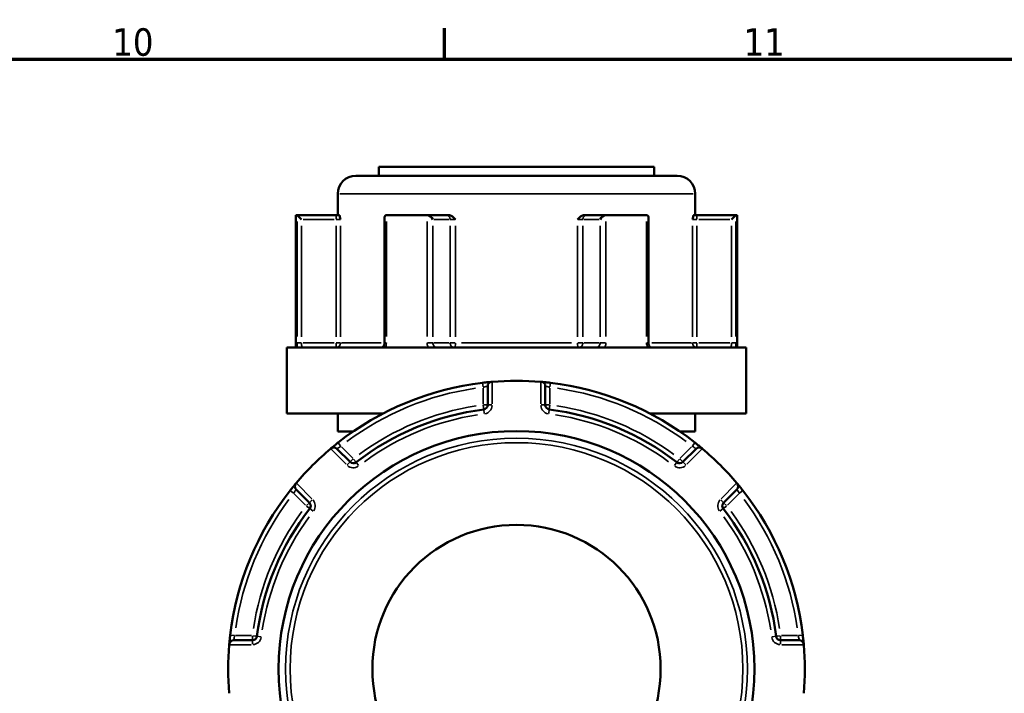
# Model space of a CAD drawing. Header units: millimetres. Extents: x 0 to 893, y 0 to 988.
# Tile 11 of 20: x 654 to 763, y 504 to 578. Entities that reach past the tile are written whole.
import ezdxf

# ---------------------------------------------------------------- set-up
doc = ezdxf.new("R2010")
doc.units = ezdxf.units.MM
for name, color, linetype, lineweight in [('Border (ANSI)', 7, 'Continuous', 70), ('Visible (ANSI)', 7, 'Continuous', 50), ('Visible Narrow (ANSI)', 7, 'Continuous', 35)]:
    doc.layers.add(name, color=color, linetype=linetype, lineweight=lineweight)
doc.styles.add('Note Text (ANSI)', font='tahoma.ttf')

# ---------------------------------------------------------------- blocks, each defined once
blk = doc.blocks.new('Borders Default Border')
at = {"layer": 'Border (ANSI)'}
blk.add_line((700.83, 574), (700.83, 577.45), dxfattribs=at)
at = {"layer": 'Border (ANSI)', "flags": 128}
blk.add_lwpolyline([(20, 20), (20, 574), (821, 574), (821, 20), (20, 20)], dxfattribs=at)
at = {"layer": 'Border (ANSI)', "char_height": 3.048, "attachment_point": 7, "style": 'Note Text (ANSI)'}
for s, insert in [('10', (663.96, 574.34)), ('11', (734.04, 574.4))]:
    blk.add_mtext(s, dxfattribs=dict(at, insert=insert))

msp = doc.modelspace()

# ---------------------------------------------------------------- linework, layer by layer
at = {"layer": 'Visible (ANSI)'}
for p, q in [((693.532, 562.061), (724.132, 562.061)), ((693.532, 562.061), (693.532, 561.061)), ((724.132, 562.061), (724.132, 561.061)), ((690.982, 561.061), (726.682, 561.061)), ((688.982, 559.061), (688.982, 556.711)), ((728.682, 559.061), (728.682, 556.711)), ((684.332, 556.711), (684.466, 556.711)), ((684.332, 556.711), (684.332, 542.011)), ((688.796, 556.711), (684.466, 556.711)), ((684.472, 556.708), (684.969, 556.211)), ((689.157, 556.711), (688.796, 556.711)), ((694.184, 556.461), (694.184, 542.511)), ((694.432, 556.711), (698.866, 556.711)), ((701.031, 556.711), (698.866, 556.711)), ((701.27, 556.711), (701.031, 556.711)), ((716.633, 556.711), (716.395, 556.711)), ((718.798, 556.711), (716.633, 556.711)), ((718.798, 556.711), (723.232, 556.711)), ((723.481, 542.511), (723.481, 556.461)), ((728.868, 556.711), (728.508, 556.711)), ((733.198, 556.711), (728.868, 556.711)), ((733.193, 556.708), (732.695, 556.211)), ((733.198, 556.711), (733.332, 556.711)), ((733.332, 556.711), (733.332, 542.011)), ((683.332, 542.011), (734.332, 542.011)), ((683.332, 542.011), (683.332, 534.661)), ((734.332, 542.011), (734.332, 534.661)), ((705.632, 537.695), (705.632, 535.625)), ((712.032, 535.625), (712.032, 537.695)), ((683.332, 534.661), (693.991, 534.661)), ((688.982, 534.661), (688.982, 532.661)), ((723.674, 534.661), (734.332, 534.661)), ((728.682, 534.661), (728.682, 532.661)), ((688.982, 532.661), (690.675, 532.661)), ((726.989, 532.661), (728.682, 532.661)), ((690.367, 529.302), (688.903, 530.765)), ((728.761, 530.765), (727.298, 529.302)), ((684.378, 526.24), (685.841, 524.776)), ((731.823, 524.776), (733.287, 526.24)), ((679.518, 509.511), (677.448, 509.511)), ((740.216, 509.511), (738.146, 509.511))]:
    msp.add_line(p, q, dxfattribs=at)
for radius in [26.414, 16]:
    msp.add_circle((708.832, 506.311), radius, dxfattribs=at)
for centre, radius, start, end in [((690.982, 559.061), 2, 90, 180), ((726.682, 559.061), 2, 0, 90), ((708.832, 506.311), 32, 96.74555, 128.25445), ((706.132, 537.695), 0.5, 94.9171, 180), ((708.832, 506.311), 32, 85.15991, 94.84009), ((711.532, 537.695), 0.5, 0, 85.0829), ((708.832, 506.311), 32, 51.74555, 83.25445), ((705.132, 535.625), 0.5, 277.19378, 0), ((712.532, 535.625), 0.5, 180, 262.80622), ((708.832, 506.311), 29.047, 97.19378, 127.80622), ((708.832, 506.311), 29.047, 52.19378, 82.80622), ((708.832, 506.311), 32, 130.15991, 139.84009), ((688.55, 530.412), 0.5, 45, 130.0829), ((729.115, 530.412), 0.5, 49.9171, 135), ((708.832, 506.311), 32, 40.15991, 49.84009), ((690.72, 529.655), 0.5, 225, 307.80622), ((726.944, 529.655), 0.5, 232.19378, 315), ((684.731, 526.594), 0.5, 139.9171, 225), ((732.933, 526.594), 0.5, 315, 40.0829), ((708.832, 506.311), 32, 141.74555, 173.25445), ((708.832, 506.311), 32, 6.74555, 38.25445), ((685.488, 524.423), 0.5, 322.19378, 45), ((732.177, 524.423), 0.5, 135, 217.80622), ((708.832, 506.311), 29.047, 142.19378, 172.80622), ((708.832, 506.311), 29.047, 7.19378, 37.80622), ((677.448, 509.011), 0.5, 90, 175.0829), ((679.518, 510.011), 0.5, 270, 352.80622), ((738.146, 510.011), 0.5, 187.19378, 270), ((740.216, 509.011), 0.5, 4.9171, 90), ((708.832, 506.311), 32, 175.15991, 184.84009), ((708.832, 506.311), 32, 355.15991, 4.84009)]:
    msp.add_arc(centre, radius, start, end, dxfattribs=at)
for centre, major_axis, start_param, end_param in [((694.684, 556.211), (-0.433, 0.433), 5.8664565, 6.8067841), ((699.118, 556.211), (0.433, -0.433), 1.0471976, 2.5111239), ((718.547, 556.211), (-0.433, -0.433), 3.7720614, 5.2359878), ((722.981, 556.211), (0.433, 0.433), 5.7595865, 6.6999141)]:
    msp.add_ellipse(centre, major_axis=major_axis, ratio=0.5773503, start_param=start_param, end_param=end_param, dxfattribs=at)
for points in [[(684.466, 556.711), (684.468, 556.711), (684.47, 556.71), (684.472, 556.708)], [(694.389, 556.708), (694.404, 556.71), (694.418, 556.711), (694.432, 556.711)], [(698.866, 556.711), (698.882, 556.711), (698.899, 556.71), (698.915, 556.708)], [(718.749, 556.708), (718.766, 556.71), (718.782, 556.711), (718.798, 556.711)], [(723.232, 556.711), (723.247, 556.711), (723.261, 556.71), (723.276, 556.708)], [(733.193, 556.708), (733.194, 556.71), (733.196, 556.711), (733.198, 556.711)], [(706.132, 538.197), (706.118, 538.196), (706.104, 538.194), (706.089, 538.193)], [(711.575, 538.193), (711.561, 538.194), (711.546, 538.196), (711.532, 538.197)], [(688.228, 530.794), (688.217, 530.785), (688.206, 530.776), (688.195, 530.767)], [(729.47, 530.767), (729.459, 530.776), (729.448, 530.785), (729.437, 530.794)], [(684.376, 526.948), (684.367, 526.938), (684.358, 526.927), (684.349, 526.916)], [(733.316, 526.916), (733.307, 526.927), (733.297, 526.938), (733.288, 526.948)], [(676.95, 509.054), (676.949, 509.039), (676.948, 509.025), (676.946, 509.011)], [(740.718, 509.011), (740.717, 509.025), (740.716, 509.039), (740.715, 509.054)]]:
    msp.add_open_spline(points, degree=3, dxfattribs=at)
for points, knots in [([(689.157, 556.711), (689.168, 556.711), (689.18, 556.694), (689.208, 556.625), (689.223, 556.564), (689.253, 556.419), (689.27, 556.319), (689.288, 556.212), (689.288, 556.212), (689.288, 556.211)], [0.23679648, 0.23679648, 0.23679648, 0.23679648, 0.25842701, 0.25842701, 0.28804741, 0.28804741, 0.330048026, 0.330048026, 0.330344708, 0.330344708, 0.330344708, 0.330344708]), ([(701.27, 556.711), (701.349, 556.711), (701.428, 556.694), (701.606, 556.625), (701.695, 556.564), (701.873, 556.419), (701.967, 556.319), (702.066, 556.212), (702.067, 556.212), (702.068, 556.211)], [0.236796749, 0.236796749, 0.236796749, 0.236796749, 0.258427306, 0.258427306, 0.288047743, 0.288047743, 0.330048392, 0.330048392, 0.330345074, 0.330345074, 0.330345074, 0.330345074]), ([(715.597, 556.211), (715.598, 556.212), (715.598, 556.212), (715.698, 556.319), (715.791, 556.419), (715.969, 556.564), (716.059, 556.625), (716.237, 556.694), (716.315, 556.711), (716.395, 556.711)], [-0.000316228, -0.000316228, -0.000316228, -0.000316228, 0, 0, 0.044767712, 0.044767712, 0.076339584, 0.076339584, 0.099395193, 0.099395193, 0.099395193, 0.099395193]), ([(728.376, 556.211), (728.376, 556.212), (728.376, 556.212), (728.395, 556.319), (728.412, 556.419), (728.442, 556.564), (728.457, 556.625), (728.485, 556.694), (728.496, 556.711), (728.508, 556.711)], [-0.000316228, -0.000316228, -0.000316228, -0.000316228, 0, 0, 0.044767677, 0.044767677, 0.076339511, 0.076339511, 0.099395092, 0.099395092, 0.099395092, 0.099395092]), ([(693.882, 542.011), (693.899, 542.011), (693.916, 542.014), (693.961, 542.032), (693.987, 542.047), (694.04, 542.095), (694.066, 542.126), (694.112, 542.198), (694.131, 542.239), (694.161, 542.326), (694.172, 542.374), (694.182, 542.451), (694.184, 542.481), (694.184, 542.511)], [0.15574903, 0.15574903, 0.15574903, 0.15574903, 0.18730041, 0.18730041, 0.21885178, 0.21885178, 0.24759391, 0.24759391, 0.27342656, 0.27342656, 0.2985113, 0.2985113, 0.31350591, 0.31350591, 0.31350591, 0.31350591]), ([(723.481, 542.511), (723.481, 542.462), (723.486, 542.412), (723.505, 542.319), (723.519, 542.275), (723.555, 542.195), (723.576, 542.159), (723.621, 542.099), (723.645, 542.075), (723.694, 542.037), (723.717, 542.025), (723.754, 542.013), (723.769, 542.011), (723.783, 542.011)], [0.63188605, 0.63188605, 0.63188605, 0.63188605, 0.6567458, 0.6567458, 0.68167517, 0.68167517, 0.70694046, 0.70694046, 0.73333973, 0.73333973, 0.76349454, 0.76349454, 0.78964292, 0.78964292, 0.78964292, 0.78964292]), ([(706.089, 538.193), (706.089, 538.193), (706.01, 538.186), (705.752, 538.162), (705.593, 538.147), (705.307, 538.116), (705.19, 538.103), (705.074, 538.089)], [-0.15750602, -0.15750602, -0.15750602, -0.15750602, -0.09025498, -0.09025498, -0.03471345, -0.03471345, 0, 0, 0, 0]), ([(712.591, 538.089), (712.549, 538.094), (712.506, 538.099), (712.287, 538.124), (712.116, 538.142), (711.864, 538.167), (711.772, 538.176), (711.653, 538.186), (711.615, 538.19), (711.582, 538.193), (711.575, 538.193), (711.575, 538.193)], [-0.15750537, -0.15750537, -0.15750537, -0.15750537, -0.14489859, -0.14489859, -0.09183714, -0.09183714, -0.05102063, -0.05102063, -0.01962332, -0.01962332, 0, 0, 0, 0]), ([(689.019, 531.439), (688.989, 531.416), (688.959, 531.392), (688.788, 531.256), (688.652, 531.146), (688.454, 530.983), (688.382, 530.923), (688.288, 530.845), (688.259, 530.821), (688.233, 530.799), (688.228, 530.794), (688.228, 530.794)], [-0.1575053, -0.1575053, -0.1575053, -0.1575053, -0.14610875, -0.14610875, -0.09260413, -0.09260413, -0.05144674, -0.05144674, -0.01978721, -0.01978721, 0, 0, 0, 0]), ([(729.437, 530.794), (729.437, 530.794), (729.434, 530.797), (729.403, 530.823), (729.325, 530.889), (729.118, 531.059), (729.006, 531.151), (728.807, 531.312), (728.726, 531.376), (728.645, 531.439)], [-0.1575067, -0.1575067, -0.1575067, -0.1575067, -0.14229049, -0.14229049, -0.07905027, -0.07905027, -0.03040395, -0.03040395, 0, 0, 0, 0]), ([(684.349, 526.916), (684.349, 526.916), (684.346, 526.912), (684.32, 526.882), (684.255, 526.804), (684.084, 526.597), (683.992, 526.484), (683.832, 526.285), (683.767, 526.205), (683.704, 526.124)], [-0.1575067, -0.1575067, -0.1575067, -0.1575067, -0.14229049, -0.14229049, -0.07905027, -0.07905027, -0.03040395, -0.03040395, 0, 0, 0, 0]), ([(733.961, 526.124), (733.937, 526.154), (733.913, 526.184), (733.777, 526.355), (733.667, 526.491), (733.505, 526.689), (733.445, 526.762), (733.367, 526.855), (733.342, 526.884), (733.32, 526.91), (733.316, 526.916), (733.316, 526.916)], [-0.1575053, -0.1575053, -0.1575053, -0.1575053, -0.14610875, -0.14610875, -0.09260413, -0.09260413, -0.05144674, -0.05144674, -0.01978721, -0.01978721, 0, 0, 0, 0]), ([(677.054, 510.07), (677.049, 510.027), (677.044, 509.985), (677.019, 509.766), (677.001, 509.594), (676.976, 509.343), (676.968, 509.25), (676.957, 509.131), (676.954, 509.094), (676.951, 509.06), (676.95, 509.054), (676.95, 509.054)], [-0.15750537, -0.15750537, -0.15750537, -0.15750537, -0.14489859, -0.14489859, -0.09183714, -0.09183714, -0.05102063, -0.05102063, -0.01962332, -0.01962332, 0, 0, 0, 0]), ([(740.715, 509.054), (740.715, 509.054), (740.708, 509.133), (740.684, 509.392), (740.668, 509.55), (740.638, 509.836), (740.625, 509.953), (740.611, 510.07)], [-0.15750602, -0.15750602, -0.15750602, -0.15750602, -0.09025498, -0.09025498, -0.03471345, -0.03471345, 0, 0, 0, 0])]:
    msp.add_open_spline(points, degree=3, knots=knots, dxfattribs=at)
at = {"layer": 'Visible Narrow (ANSI)'}
for p, q in [((728.438, 559.061), (689.227, 559.061)), ((688.796, 556.709), (688.796, 556.25)), ((728.868, 556.25), (728.868, 556.709)), ((684.472, 555.998), (684.472, 543.221)), ((684.969, 543.196), (684.969, 555.526)), ((685.161, 556.211), (688.605, 556.211)), ((688.796, 555.526), (688.796, 543.196)), ((688.831, 556.211), (689.281, 556.211)), ((689.288, 543.196), (689.288, 555.526)), ((694.389, 543.221), (694.389, 555.998)), ((698.915, 555.998), (698.915, 543.221)), ((699.551, 543.196), (699.551, 555.526)), ((699.646, 556.211), (701.369, 556.211)), ((701.464, 555.526), (701.464, 543.196)), ((701.483, 556.211), (702.034, 556.211)), ((702.068, 543.196), (702.068, 555.526)), ((715.597, 555.526), (715.597, 543.196)), ((715.63, 556.211), (716.182, 556.211)), ((716.2, 543.196), (716.2, 555.526)), ((716.296, 556.211), (718.018, 556.211)), ((718.114, 555.526), (718.114, 543.196)), ((718.749, 543.221), (718.749, 555.998)), ((723.276, 555.998), (723.276, 543.221)), ((728.376, 555.526), (728.376, 543.196)), ((728.383, 556.211), (728.834, 556.211)), ((728.868, 543.196), (728.868, 555.526)), ((729.06, 556.211), (732.504, 556.211)), ((732.695, 555.526), (732.695, 543.196)), ((733.193, 543.221), (733.193, 555.998)), ((684.933, 542.511), (684.477, 542.511)), ((688.605, 542.511), (685.161, 542.511)), ((688.796, 542.472), (688.796, 542.012)), ((689.281, 542.511), (688.831, 542.511)), ((689.394, 542.511), (693.811, 542.511)), ((694.37, 542.511), (694.184, 542.511)), ((699.531, 542.511), (698.949, 542.511)), ((701.369, 542.511), (699.646, 542.511)), ((702.034, 542.511), (701.483, 542.511)), ((702.721, 542.511), (714.944, 542.511)), ((716.182, 542.511), (715.63, 542.511)), ((718.018, 542.511), (716.296, 542.511)), ((718.715, 542.511), (718.133, 542.511)), ((723.48, 542.511), (723.294, 542.511)), ((723.853, 542.511), (728.27, 542.511)), ((728.834, 542.511), (728.383, 542.511)), ((728.868, 542.012), (728.868, 542.472)), ((732.504, 542.511), (729.06, 542.511)), ((733.187, 542.511), (732.732, 542.511)), ((705.074, 538.088), (705.128, 537.632)), ((706.132, 535.754), (706.132, 538.068)), ((711.532, 538.068), (711.532, 535.754)), ((712.537, 537.632), (712.591, 538.088)), ((705.132, 537.494), (705.132, 535.723)), ((712.532, 535.723), (712.532, 537.494)), ((705.137, 535.586), (705.195, 535.13)), ((705.631, 535.625), (705.172, 535.625)), ((706.093, 535.625), (705.634, 535.625)), ((712.031, 535.625), (711.572, 535.625)), ((712.493, 535.625), (712.034, 535.625)), ((712.47, 535.13), (712.527, 535.586)), ((705.195, 535.127), (705.253, 534.672)), ((712.412, 534.672), (712.469, 535.127)), ((689.305, 531.078), (689.02, 531.438)), ((728.644, 531.438), (728.36, 531.078)), ((688.286, 530.676), (689.922, 529.039)), ((690.651, 529.725), (689.398, 530.977)), ((728.266, 530.977), (727.014, 529.725)), ((727.742, 529.039), (729.379, 530.676)), ((690.366, 529.301), (690.041, 528.976)), ((690.693, 529.628), (690.368, 529.303)), ((691.026, 529.262), (690.744, 529.624)), ((691.309, 528.896), (691.028, 529.259)), ((726.637, 529.259), (726.355, 528.896)), ((726.92, 529.624), (726.639, 529.262)), ((727.297, 529.303), (726.972, 529.628)), ((727.624, 528.976), (727.299, 529.301)), ((686.104, 525.221), (684.467, 526.857)), ((733.197, 526.857), (731.561, 525.221)), ((683.705, 526.123), (684.066, 525.839)), ((684.166, 525.745), (685.418, 524.492)), ((732.246, 524.492), (733.499, 525.745)), ((733.599, 525.839), (733.96, 526.123)), ((685.84, 524.775), (685.516, 524.45)), ((686.167, 525.102), (685.842, 524.777)), ((731.822, 524.777), (731.497, 525.102)), ((732.149, 524.45), (731.824, 524.775)), ((685.519, 524.399), (685.882, 524.117)), ((685.884, 524.115), (686.247, 523.834)), ((731.418, 523.834), (731.781, 524.115)), ((731.783, 524.117), (732.146, 524.399)), ((677.511, 510.015), (677.055, 510.069)), ((679.42, 510.011), (677.649, 510.011)), ((679.518, 509.972), (679.518, 509.512)), ((679.518, 509.509), (679.518, 509.05)), ((680.013, 509.948), (679.557, 510.006)), ((680.471, 509.891), (680.016, 509.948)), ((737.649, 509.948), (737.193, 509.891)), ((738.107, 510.006), (737.652, 509.948)), ((738.146, 509.512), (738.146, 509.972)), ((738.146, 509.05), (738.146, 509.509)), ((740.016, 510.011), (738.245, 510.011)), ((740.609, 510.069), (740.153, 510.015)), ((677.075, 509.011), (679.39, 509.011)), ((738.275, 509.011), (740.59, 509.011))]:
    msp.add_line(p, q, dxfattribs=at)
for radius in [25.625, 25.126]:
    msp.add_circle((708.832, 506.311), radius, dxfattribs=at)
for centre, radius, start, end in [((708.832, 506.311), 31.5, 98.321, 126.679), ((708.832, 506.311), 31.5, 53.321, 81.679), ((708.832, 506.311), 29.547, 98.72441, 126.27559), ((708.832, 506.311), 28.547, 98.72441, 126.27559), ((705.132, 535.625), 1, 281.33409, 355.85969), ((712.532, 535.625), 1, 184.14031, 258.66591), ((708.832, 506.311), 28.547, 53.72441, 81.27559), ((708.832, 506.311), 29.547, 53.72441, 81.27559), ((690.72, 529.655), 1, 229.14031, 303.66591), ((726.944, 529.655), 1, 236.33409, 310.85969), ((708.832, 506.311), 31.5, 143.321, 171.679), ((685.488, 524.423), 1, 326.33409, 40.85969), ((732.177, 524.423), 1, 139.14031, 213.66591), ((708.832, 506.311), 31.5, 8.321, 36.679), ((708.832, 506.311), 29.547, 143.72441, 171.27559), ((708.832, 506.311), 29.547, 8.72441, 36.27559), ((708.832, 506.311), 28.547, 143.72441, 171.27559), ((708.832, 506.311), 28.547, 8.72441, 36.27559), ((679.518, 510.011), 1, 274.14031, 348.66591), ((738.146, 510.011), 1, 191.33409, 265.85969)]:
    msp.add_arc(centre, radius, start, end, dxfattribs=at)
for centre, major_axis, ratio, start_param, end_param in [((701.031, 556.211), (0, 0.5), 0.8660254, 4.7909288, 6.2046455), ((716.633, 556.211), (0, 0.5), 0.8660254, 0.0785398, 1.4922565), ((688.796, 542.511), (0, -0.5), 0.9845793, 0.0785398, 1.4922565), ((701.897, 542.511), (0, -0.5), 0.8660254, 4.7909288, 6.2046455), ((701.897, 542.511), (0, -0.5), 0.3407884, 0.0785398, 1.4922565), ((715.767, 542.511), (0, -0.5), 0.3407884, 4.7909288, 6.2046455), ((715.767, 542.511), (0, -0.5), 0.8660254, 0.0785398, 1.4922565), ((728.868, 542.511), (0, -0.5), 0.9845793, 4.7909288, 6.2046455)]:
    msp.add_ellipse(centre, major_axis=major_axis, ratio=ratio, start_param=start_param, end_param=end_param, dxfattribs=at)
for points, knots in [([(684.472, 542.511), (684.472, 542.446), (684.473, 542.382), (684.476, 542.217), (684.48, 542.119), (684.486, 542.023), (684.487, 542.017), (684.487, 542.011)], [0.631886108, 0.631886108, 0.631886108, 0.631886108, 0.651250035, 0.651250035, 0.682232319, 0.682232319, 0.684271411, 0.684271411, 0.684271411, 0.684271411]), ([(685.098, 542.011), (685.09, 542.011), (685.083, 542.013), (685.052, 542.029), (685.03, 542.064), (685, 542.159), (684.99, 542.211), (684.977, 542.315), (684.973, 542.364), (684.97, 542.446), (684.969, 542.479), (684.969, 542.511)], [-0.78964304, -0.78964304, -0.78964304, -0.78964304, -0.77486935, -0.77486935, -0.72250929, -0.72250929, -0.68223232, -0.68223232, -0.65125004, -0.65125004, -0.63188611, -0.63188611, -0.63188611, -0.63188611]), ([(694.278, 542.011), (694.31, 542.078), (694.335, 542.149), (694.377, 542.316), (694.389, 542.413), (694.389, 542.511)], [0.261120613, 0.261120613, 0.261120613, 0.261120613, 0.28428582, 0.28428582, 0.313505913, 0.313505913, 0.313505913, 0.313505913]), ([(698.915, 542.511), (698.915, 542.446), (698.921, 542.382), (698.952, 542.217), (698.985, 542.119), (699.035, 542.023), (699.038, 542.017), (699.041, 542.011)], [1.2637721, 1.2637721, 1.2637721, 1.2637721, 1.283139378, 1.283139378, 1.314127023, 1.314127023, 1.316157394, 1.316157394, 1.316157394, 1.316157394]), ([(700.048, 542.011), (700.023, 542.011), (699.999, 542.013), (699.888, 542.029), (699.806, 542.064), (699.686, 542.159), (699.643, 542.211), (699.587, 542.315), (699.57, 542.364), (699.554, 542.446), (699.551, 542.479), (699.551, 542.511)], [-1.42152899, -1.42152899, -1.42152899, -1.42152899, -1.40678008, -1.40678008, -1.35441096, -1.35441096, -1.31412702, -1.31412702, -1.28313938, -1.28313938, -1.2637721, -1.2637721, -1.2637721, -1.2637721]), ([(718.114, 542.511), (718.114, 542.479), (718.111, 542.446), (718.095, 542.364), (718.078, 542.315), (718.022, 542.211), (717.978, 542.159), (717.859, 542.064), (717.776, 542.029), (717.666, 542.013), (717.641, 542.011), (717.616, 542.011)], [0, 0, 0, 0, 0.01936722, 0.01936722, 0.05035476, 0.05035476, 0.09063857, 0.09063857, 0.14300752, 0.14300752, 0.15775689, 0.15775689, 0.15775689, 0.15775689]), ([(718.623, 542.011), (718.626, 542.017), (718.63, 542.023), (718.679, 542.119), (718.713, 542.217), (718.743, 542.382), (718.749, 542.446), (718.749, 542.511)], [-0.052385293, -0.052385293, -0.052385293, -0.052385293, -0.05035476, -0.05035476, -0.019367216, -0.019367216, 0, 0, 0, 0]), ([(723.276, 542.511), (723.276, 542.446), (723.281, 542.382), (723.308, 542.217), (723.337, 542.119), (723.381, 542.023), (723.384, 542.017), (723.387, 542.011)], [0.631886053, 0.631886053, 0.631886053, 0.631886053, 0.651255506, 0.651255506, 0.68224663, 0.68224663, 0.684271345, 0.684271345, 0.684271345, 0.684271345]), ([(732.695, 542.511), (732.695, 542.479), (732.695, 542.446), (732.691, 542.364), (732.687, 542.315), (732.674, 542.211), (732.664, 542.159), (732.634, 542.064), (732.613, 542.029), (732.581, 542.013), (732.574, 542.011), (732.567, 542.011)], [0, 0, 0, 0, 0.01936942, 0.01936942, 0.0503605, 0.0503605, 0.09064889, 0.09064889, 0.14302381, 0.14302381, 0.15775687, 0.15775687, 0.15775687, 0.15775687]), ([(733.177, 542.011), (733.178, 542.017), (733.178, 542.023), (733.184, 542.119), (733.188, 542.217), (733.192, 542.382), (733.193, 542.446), (733.193, 542.511)], [-0.052385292, -0.052385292, -0.052385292, -0.052385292, -0.050360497, -0.050360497, -0.019369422, -0.019369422, 0, 0, 0, 0]), ([(705.132, 537.593), (705.19, 537.606), (705.247, 537.619), (705.388, 537.65), (705.466, 537.665), (705.593, 537.688), (705.632, 537.695), (705.632, 537.695)], [0, 0, 0, 0, 0.03471345, 0.03471345, 0.09025498, 0.09025498, 0.15750602, 0.15750602, 0.15750602, 0.15750602]), ([(712.032, 537.695), (712.032, 537.695), (712.036, 537.694), (712.052, 537.691), (712.07, 537.688), (712.129, 537.678), (712.175, 537.669), (712.298, 537.645), (712.383, 537.627), (712.491, 537.603), (712.511, 537.598), (712.532, 537.593)], [0, 0, 0, 0, 0.01962332, 0.01962332, 0.05102063, 0.05102063, 0.09183714, 0.09183714, 0.14489859, 0.14489859, 0.15750537, 0.15750537, 0.15750537, 0.15750537]), ([(688.903, 530.765), (688.903, 530.765), (688.906, 530.767), (688.92, 530.777), (688.935, 530.788), (688.985, 530.823), (689.024, 530.849), (689.13, 530.921), (689.203, 530.968), (689.296, 531.026), (689.312, 531.037), (689.329, 531.047)], [0, 0, 0, 0, 0.01978721, 0.01978721, 0.05144674, 0.05144674, 0.09260413, 0.09260413, 0.14610875, 0.14610875, 0.1575053, 0.1575053, 0.1575053, 0.1575053]), ([(728.336, 531.047), (728.38, 531.02), (728.423, 530.992), (728.531, 530.923), (728.591, 530.883), (728.702, 530.807), (728.743, 530.778), (728.76, 530.767), (728.761, 530.765), (728.761, 530.765)], [0, 0, 0, 0, 0.03040395, 0.03040395, 0.07905027, 0.07905027, 0.14229049, 0.14229049, 0.1575067, 0.1575067, 0.1575067, 0.1575067]), ([(684.096, 525.814), (684.123, 525.858), (684.151, 525.902), (684.22, 526.01), (684.26, 526.07), (684.336, 526.181), (684.365, 526.222), (684.377, 526.238), (684.378, 526.24), (684.378, 526.24)], [0, 0, 0, 0, 0.03040395, 0.03040395, 0.07905027, 0.07905027, 0.14229049, 0.14229049, 0.1575067, 0.1575067, 0.1575067, 0.1575067]), ([(733.287, 526.24), (733.287, 526.24), (733.289, 526.237), (733.299, 526.223), (733.31, 526.208), (733.344, 526.158), (733.371, 526.119), (733.442, 526.013), (733.49, 525.94), (733.548, 525.847), (733.558, 525.831), (733.568, 525.814)], [0, 0, 0, 0, 0.01978721, 0.01978721, 0.05144674, 0.05144674, 0.09260413, 0.09260413, 0.14610875, 0.14610875, 0.1575053, 0.1575053, 0.1575053, 0.1575053]), ([(677.448, 509.511), (677.448, 509.511), (677.449, 509.514), (677.452, 509.531), (677.455, 509.549), (677.465, 509.608), (677.474, 509.653), (677.498, 509.777), (677.516, 509.861), (677.541, 509.969), (677.545, 509.99), (677.55, 510.011)], [0, 0, 0, 0, 0.01962332, 0.01962332, 0.05102063, 0.05102063, 0.09183714, 0.09183714, 0.14489859, 0.14489859, 0.15750537, 0.15750537, 0.15750537, 0.15750537]), ([(740.114, 510.011), (740.128, 509.953), (740.141, 509.896), (740.171, 509.755), (740.186, 509.677), (740.21, 509.55), (740.216, 509.511), (740.216, 509.511)], [0, 0, 0, 0, 0.03471345, 0.03471345, 0.09025498, 0.09025498, 0.15750602, 0.15750602, 0.15750602, 0.15750602])]:
    msp.add_open_spline(points, degree=3, knots=knots, dxfattribs=at)

# ---------------------------------------------------------------- block references
msp.add_blockref('Borders Default Border', (0, 0))

doc.saveas('drawing.dxf')
